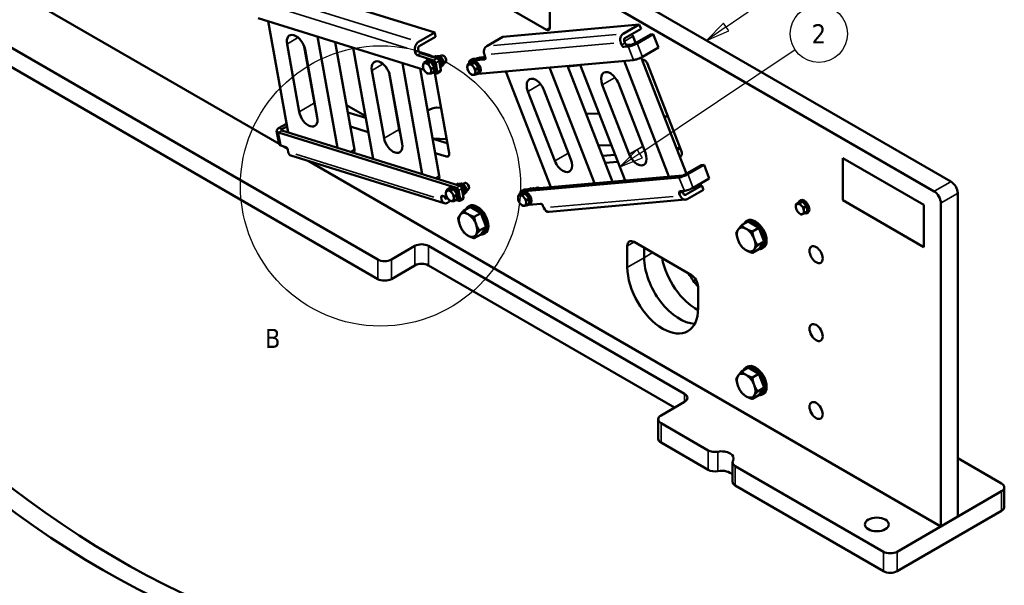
# Model space of a CAD drawing. Header units: millimetres. Extents: x 0 to 8400, y 0 to 5940.
# Tile 3 of 12: x 2205 to 4270, y 1879 to 3064. Entities that reach past the tile are written whole.
import ezdxf

# ---------------------------------------------------------------- set-up
doc = ezdxf.new("R2010")
doc.units = ezdxf.units.MM
doc.header["$LTSCALE"] = 20
for name, color, linetype, lineweight in [('Detail Boundary (ISO)', 7, 'Continuous', 25), ('Symbol (ISO)', 7, 'Continuous', 25), ('Visible (ISO)', 7, 'Continuous', 50), ('Visible Narrow (ISO)', 7, 'Continuous', 35)]:
    doc.layers.add(name, color=color, linetype=linetype, lineweight=lineweight)
doc.styles.add('Label Text (ISO)', font='tahoma.ttf')

# ---------------------------------------------------------------- blocks, each defined once
blk = doc.blocks.new('2dDetail0')
at = {"layer": 'Detail Boundary (ISO)'}
blk.add_circle((148.08, 135.79), 14.69, dxfattribs=at)
at = {"layer": 'Detail Boundary (ISO)', "insert": (135.96, 118.81), "char_height": 2, "attachment_point": 7, "style": 'Label Text (ISO)'}
blk.add_mtext('B', dxfattribs=at)
blk = doc.blocks.new('Balloon1')
at = {"layer": 'Symbol (ISO)'}
for p, q in [((184.34, 152.45), (189.52, 156.01)), ((184.06, 152.86), (182.28, 151.04)), ((184.62, 152.04), (184.06, 152.86)), ((184.34, 152.45), (182.28, 151.04)), ((182.28, 151.04), (184.62, 152.04))]:
    blk.add_line(p, q, dxfattribs=at)
at = {"layer": 'Symbol (ISO)', "flags": 128}
blk.add_lwpolyline([(184.06, 152.86), (182.28, 151.04), (184.62, 152.04), (184.06, 152.86)], dxfattribs=at)
at = {"layer": 'Symbol (ISO)'}
blk.add_circle((191.98, 157.71), 3, dxfattribs=at)
blk.add_solid([(184.06, 152.86), (182.28, 151.04), (184.62, 152.04), (184.06, 152.86)], dxfattribs=at)
at = {"layer": 'Symbol (ISO)', "insert": (191.98, 157.71), "char_height": 2, "attachment_point": 5, "style": 'Label Text (ISO)'}
blk.add_mtext('1', dxfattribs=at)
blk = doc.blocks.new('Balloon2')
at = {"layer": 'Symbol (ISO)'}
for p, q in [((175.26, 139.17), (191.56, 150.07)), ((174.98, 139.59), (173.18, 137.78)), ((175.54, 138.75), (174.98, 139.59)), ((175.26, 139.17), (173.18, 137.78)), ((173.18, 137.78), (175.54, 138.75))]:
    blk.add_line(p, q, dxfattribs=at)
at = {"layer": 'Symbol (ISO)', "flags": 128}
blk.add_lwpolyline([(174.98, 139.59), (173.18, 137.78), (175.54, 138.75), (174.98, 139.59)], dxfattribs=at)
at = {"layer": 'Symbol (ISO)'}
blk.add_circle((194.05, 151.73), 3, dxfattribs=at)
blk.add_solid([(174.98, 139.59), (173.18, 137.78), (175.54, 138.75), (174.98, 139.59)], dxfattribs=at)
at = {"layer": 'Symbol (ISO)', "insert": (194.05, 151.73), "char_height": 2, "attachment_point": 5, "style": 'Label Text (ISO)'}
blk.add_mtext('2', dxfattribs=at)

msp = doc.modelspace()

# ---------------------------------------------------------------- linework, layer by layer
at = {"layer": 'Visible (ISO)'}
for p, q in [((3188.148, 3284.813), (4158.098, 2724.812)), ((3152.793, 3264.401), (4122.743, 2704.4)), ((1923.64, 3157.556), (2956.016, 2561.513)), ((2753.539, 3137.317), (3075.295, 3037.326)), ((3309.57, 3043.246), (3154.006, 3133.061)), ((3316.641, 3137.143), (3316.641, 3047.329)), ((1923.64, 3116.731), (2956.016, 2520.688)), ((2260.251, 3085.688), (2748.648, 2803.712)), ((2704.668, 3067.48), (3052.834, 2959.282)), ((2726.067, 3060.83), (2767.823, 2827.881)), ((3041.354, 3017.73), (3075.295, 3037.326)), ((3075.295, 3037.326), (3076.885, 3028.452)), ((3218.474, 3028.499), (3504.452, 3054.041)), ((3470.511, 3034.445), (3504.452, 3054.041)), ((3507.987, 3044.929), (3474.046, 3025.333)), ((3504.452, 3054.041), (3507.987, 3044.929)), ((2871.17, 2795.764), (2829.415, 3028.713)), ((2866.599, 3017.157), (2906.928, 2792.168)), ((3076.885, 3028.452), (3042.944, 3008.856)), ((3218.474, 3028.499), (3184.533, 3008.903)), ((3467.329, 3011.417), (3465.561, 3015.973)), ((3472.632, 3020.055), (3474.4, 3015.499)), ((3491.378, 3029.303), (3496.688, 3015.618)), ((3527.634, 3033.484), (3493.693, 3013.889)), ((3499.817, 3014.436), (3533.758, 3034.031)), ((3527.634, 3033.484), (3533.758, 3034.031)), ((3533.758, 3034.031), (3544.718, 3005.783)), ((2790.966, 2871.173), (2765.516, 3013.158)), ((2801.514, 3008.22), (2822.786, 2889.544)), ((2803.41, 3001.382), (2828.861, 2859.397)), ((2904.065, 3005.514), (2945.821, 2772.565)), ((3034.476, 2995.154), (3033.681, 2999.591)), ((3040.752, 3003.673), (3041.547, 2999.236)), ((3481.344, 3007.954), (3472.158, 3007.134)), ((3479.229, 3011.216), (3488.415, 3012.037)), ((3544.718, 3005.783), (3510.777, 2986.187)), ((3073.166, 2978.941), (3038.717, 2989.646)), ((3045.788, 2993.729), (3080.237, 2983.023)), ((3057.937, 2977.258), (3052.189, 2973.939)), ((3057.937, 2977.258), (3066.989, 2976.361)), ((3059.306, 2979.506), (3060.897, 2980.424)), ((3066.989, 2976.361), (3061.241, 2973.043)), ((3066.989, 2976.361), (3074.762, 2964.986)), ((3073.962, 2985.997), (3077.081, 2987.797)), ((3077.589, 2984.376), (3077.059, 2984.682)), ((3079.554, 2986.866), (3080.747, 2987.554)), ((3083.757, 2980.067), (3086.876, 2981.867)), ((3087.818, 2958.88), (3084.477, 2977.515)), ((3086.326, 2987.023), (3089.692, 2988.966)), ((3094.56, 2988.07), (3093.692, 2988.57)), ((3094.326, 2973.167), (3097.692, 2975.11)), ((3099.349, 2979.774), (3099.349, 2978.772)), ((3148.706, 2978.084), (3155.777, 2982.166)), ((3180.057, 2981.044), (3149.438, 2978.31)), ((3150.249, 2973.866), (3158.806, 2974.437)), ((3152.257, 2976.832), (3153.848, 2977.75)), ((3158.806, 2974.437), (3153.058, 2971.119)), ((3156.509, 2982.392), (3181.712, 2984.643)), ((3158.806, 2974.437), (3167.218, 2963.779)), ((3492.304, 2979.706), (3166.843, 2950.637)), ((3166.913, 2983.323), (3170.032, 2985.123)), ((3172.505, 2984.192), (3173.698, 2984.88)), ((3179.435, 2984.44), (3181.45, 2985.603)), ((3179.583, 2990.43), (3181.351, 2985.874)), ((3566.53, 2735.228), (3472.364, 2977.925)), ((3508.567, 2985), (3603.107, 2741.337)), ((3510.469, 2980.097), (3511.868, 2980.222)), ((2968.965, 2815.857), (2943.514, 2957.842)), ((3049.168, 2740.448), (3007.413, 2973.397)), ((3044.597, 2961.842), (3084.926, 2736.852)), ((3073.483, 2954.507), (3067.736, 2951.189)), ((3074.762, 2964.986), (3069.015, 2961.667)), ((3074.762, 2964.986), (3073.483, 2954.507)), ((3074.306, 2953.525), (3075.897, 2954.444)), ((3080.746, 2954.797), (3077.406, 2973.433)), ((3079.802, 2951.538), (3086.873, 2955.62)), ((3087.666, 2966.924), (3087.666, 2966.311)), ((3088.449, 2967.425), (3091.567, 2969.226)), ((3090.368, 2967.128), (3091.997, 2968.069)), ((3150.249, 2973.866), (3144.502, 2970.548)), ((3148.144, 2973.48), (3148.407, 2972.803)), ((3167.218, 2963.779), (3161.47, 2960.461)), ((3167.218, 2963.779), (3167.073, 2952.551)), ((3224.444, 2955.782), (3318.609, 2713.085)), ((3410.465, 2721.289), (3316.3, 2963.986)), ((3353.943, 2967.348), (3448.109, 2724.651)), ((3354.405, 2966.158), (3380.97, 2968.531)), ((3380.508, 2969.721), (3474.674, 2727.024)), ((3521.527, 2971.656), (3592.945, 2787.588)), ((2979.512, 2952.905), (3000.784, 2834.228)), ((2981.408, 2946.066), (3006.859, 2804.081)), ((3073.031, 2953.005), (3078.097, 2951.431)), ((3075.243, 2952.318), (3105.391, 2784.122)), ((3167.073, 2952.551), (3161.325, 2949.232)), ((3167.257, 2950.851), (3168.848, 2951.77)), ((3327.346, 2768.135), (3270.777, 2913.932)), ((3304.458, 2916.94), (3361.026, 2771.144)), ((3483.41, 2782.074), (3426.842, 2927.871)), ((3460.522, 2930.88), (3517.091, 2785.083)), ((2890.241, 2885.263), (2929.704, 2862.478)), ((3065.195, 2876.112), (3060.454, 2873.375)), ((3078.675, 2879.945), (3088.283, 2879.572)), ((2892.974, 2870.015), (2930.44, 2858.371)), ((3392.594, 2867.733), (3420.501, 2866.647)), ((3556.541, 2861.354), (3564.443, 2861.047)), ((2743.734, 2831.126), (2748.665, 2803.617)), ((2764.536, 2846.217), (2747.869, 2836.594)), ((3128.115, 2715.914), (2754.686, 2831.963)), ((2765.53, 2840.672), (2754.759, 2834.453)), ((2935.805, 2828.445), (2898.338, 2840.088)), ((3000.629, 2838.835), (3000.021, 2838.484)), ((3000.351, 2836.645), (3001.061, 2836.425)), ((2747.615, 2827.881), (3121.044, 2711.831)), ((3100.081, 2813.749), (3070.939, 2814.883)), ((3070.972, 2814.699), (3101.618, 2805.175)), ((2752.546, 2800.371), (2762.881, 2797.159)), ((2756.635, 2799.1), (2766.59, 2793.353)), ((2767.121, 2791.652), (2767.916, 2787.215)), ((3446.25, 2800.281), (3418.343, 2801.367)), ((3590.193, 2794.681), (3582.291, 2794.989)), ((3583.135, 2792.813), (3590.657, 2793.485)), ((3095.417, 2679.57), (2773.661, 2779.561)), ((2810.083, 2768.242), (4136.885, 2002.213)), ((3100.092, 2777.39), (3076.336, 2784.772)), ((3427.071, 2778.874), (3453.636, 2781.246)), ((3590.357, 2777.929), (3588.958, 2777.804)), ((3931.25, 2685.643), (3931.25, 2774.133)), ((3931.25, 2774.133), (4101.529, 2675.823)), ((3459.459, 2766.237), (3432.894, 2763.865)), ((3634.054, 2759.204), (3600.112, 2739.608)), ((3606.236, 2740.155), (3640.177, 2759.751)), ((3634.054, 2759.204), (3640.177, 2759.751)), ((3640.177, 2759.751), (3651.137, 2731.503)), ((3587.763, 2733.674), (3255.858, 2704.029)), ((3262.929, 2708.112), (3594.834, 2737.756)), ((3651.137, 2731.503), (3617.196, 2711.907)), ((3105.815, 2710.149), (3100.068, 2706.83)), ((3105.815, 2710.149), (3114.867, 2709.252)), ((3107.184, 2712.397), (3108.775, 2713.315)), ((3114.867, 2709.252), (3109.12, 2705.934)), ((3114.867, 2709.252), (3122.64, 2697.877)), ((3121.84, 2718.887), (3124.959, 2720.688)), ((3125.468, 2717.267), (3124.937, 2717.573)), ((3128.625, 2687.688), (3125.284, 2706.324)), ((3127.433, 2719.757), (3128.625, 2720.445)), ((3131.636, 2712.957), (3134.754, 2714.758)), ((3135.696, 2691.771), (3132.356, 2710.406)), ((3134.205, 2719.914), (3137.571, 2721.857)), ((3142.438, 2720.96), (3141.57, 2721.461)), ((3142.205, 2706.058), (3145.571, 2708.001)), ((3147.228, 2712.664), (3147.228, 2711.663)), ((3255.125, 2703.803), (3262.196, 2707.886)), ((3273.333, 2709.042), (3276.451, 2710.843)), ((3278.925, 2709.911), (3280.117, 2710.6)), ((3285.854, 2710.159), (3289.063, 2712.012)), ((3293.93, 2711.115), (3293.062, 2711.616)), ((3601.325, 2697.29), (3635.266, 2716.886)), ((3638.802, 2707.774), (3604.861, 2688.178)), ((3624.091, 2715.888), (3635.266, 2716.886)), ((3635.266, 2716.886), (3638.802, 2707.774)), ((3089.672, 2687.224), (3088.876, 2691.661)), ((3091.526, 2695.027), (3100.713, 2692.173)), ((3096.344, 2693.53), (3096.743, 2691.306)), ((3100.208, 2689.39), (3101.844, 2690.335)), ((3121.362, 2687.398), (3115.614, 2684.08)), ((3122.64, 2697.877), (3116.893, 2694.558)), ((3120.91, 2685.896), (3125.975, 2684.322)), ((3122.64, 2697.877), (3121.362, 2687.398)), ((3122.184, 2686.416), (3123.775, 2687.334)), ((3127.68, 2684.429), (3134.751, 2688.511)), ((3135.544, 2699.814), (3135.544, 2699.202)), ((3136.327, 2700.316), (3139.446, 2702.117)), ((3138.246, 2700.019), (3139.875, 2700.96)), ((3256.669, 2699.586), (3250.921, 2696.268)), ((3254.563, 2699.2), (3254.826, 2698.522)), ((3256.669, 2699.586), (3265.226, 2700.157)), ((3258.677, 2702.551), (3260.268, 2703.47)), ((3265.226, 2700.157), (3259.478, 2696.838)), ((3265.226, 2700.157), (3273.637, 2689.499)), ((3273.637, 2689.499), (3267.89, 2686.181)), ((3273.637, 2689.499), (3273.492, 2678.27)), ((3601.157, 2686.99), (3315.179, 2661.448)), ((3590.012, 2695.219), (3588.244, 2699.776)), ((3589.538, 2704.605), (3598.724, 2705.426)), ((3595.315, 2703.858), (3597.083, 2699.302)), ((3841.415, 2684.747), (3843.006, 2685.666)), ((4101.529, 2587.332), (3931.25, 2685.643)), ((4172.24, 2700.318), (4172.24, 2022.625)), ((3108.489, 2684.379), (3101.798, 2680.516)), ((3149.285, 2671.772), (3135.677, 2663.915)), ((3145.461, 2672.252), (3148.113, 2673.783)), ((3149.285, 2671.772), (3171.738, 2658.808)), ((3273.492, 2678.27), (3267.745, 2674.952)), ((3273.263, 2676.357), (3297.436, 2678.516)), ((3273.677, 2676.57), (3275.268, 2677.489)), ((3302.266, 2674.233), (3304.034, 2669.677)), ((3838.618, 2680.325), (3832.871, 2677.007)), ((3838.618, 2680.325), (3846.135, 2683.242)), ((3846.135, 2683.242), (3840.388, 2679.924)), ((3846.135, 2683.242), (3855.336, 2674.041)), ((3855.336, 2674.041), (3849.589, 2670.723)), ((3855.336, 2674.041), (3857.021, 2661.924)), ((4101.529, 2675.823), (4101.529, 2587.332)), ((4136.885, 2679.905), (4136.885, 2002.213)), ((3171.738, 2658.808), (3158.131, 2650.952)), ((3171.738, 2658.808), (3182.965, 2629.873)), ((3857.021, 2661.924), (3851.273, 2658.605)), ((3856.415, 2658.767), (3858.006, 2659.685)), ((3182.965, 2629.873), (3169.358, 2622.016)), ((3182.965, 2629.873), (3171.738, 2613.901)), ((3732.648, 2641.153), (3719.04, 2633.297)), ((3728.824, 2641.633), (3731.476, 2643.164)), ((3732.648, 2641.153), (3755.102, 2628.189)), ((3755.102, 2628.189), (3741.494, 2620.333)), ((3755.102, 2628.189), (3766.328, 2599.254)), ((3171.738, 2613.901), (3158.131, 2606.044)), ((3178.461, 2615.094), (3181.113, 2616.625)), ((3033.798, 2590.091), (2984.301, 2561.513)), ((3599.484, 2279.822), (3062.082, 2590.091)), ((3479.275, 2545.183), (3479.275, 2590.091)), ((3493.418, 2598.255), (3613.626, 2528.853)), ((3514.631, 2586.008), (3514.631, 2565.596)), ((3514.631, 2565.596), (3514.631, 2586.008)), ((3755.102, 2583.282), (3741.494, 2575.426)), ((3766.328, 2599.254), (3752.721, 2591.398)), ((3766.328, 2599.254), (3755.102, 2583.282)), ((3761.824, 2584.476), (3764.476, 2586.007)), ((3033.798, 2549.266), (2984.301, 2520.688)), ((3578.27, 2251.244), (3062.082, 2549.266)), ((3627.768, 2504.358), (3627.768, 2459.451)), ((3732.648, 2334.967), (3719.04, 2327.111)), ((3728.824, 2335.447), (3731.476, 2336.978)), ((3732.648, 2334.967), (3755.102, 2322.003)), ((3755.102, 2322.003), (3741.494, 2314.147)), ((3755.102, 2322.003), (3766.328, 2293.068)), ((3766.328, 2293.068), (3752.721, 2285.211)), ((3766.328, 2293.068), (3755.102, 2277.096)), ((3755.102, 2277.096), (3741.494, 2269.24)), ((3761.824, 2278.289), (3764.476, 2279.82)), ((3549.986, 2234.915), (3599.484, 2263.492)), ((3544.128, 2226.75), (3544.128, 2185.925)), ((3648.761, 2161.557), (3549.986, 2218.585)), ((3648.761, 2120.732), (3549.986, 2177.76)), ((3699.912, 2136.808), (3699.912, 2095.983)), ((4016.677, 1949.141), (3705.77, 2128.643)), ((4172.24, 2145.1), (4264.164, 2092.028)), ((4016.677, 1908.316), (3705.77, 2087.818)), ((4264.164, 2075.698), (4044.961, 1949.141)), ((4270.022, 2083.863), (4270.022, 2043.038)), ((4264.164, 2034.873), (4044.961, 1908.316)), ((4172.24, 2022.625), (4136.885, 2002.213))]:
    msp.add_line(p, q, dxfattribs=at)
for centre, major_axis, ratio, start_param, end_param in [((3309.57, 3051.411), (5, -8.66), 0.57735027, 5.49778714, 7.06858347), ((2784.463, 3007.27), (-13.75, 23.816), 0.57735027, 4.15388362, 7.29547627), ((3043.581, 3005.306), (4.155, 13.369), 0.69242837, 0.64312917, 2.2139255), ((3475.46, 3021.688), (-1.245, 13.944), 0.78867513, 0.35087941, 1.92167574), ((3475.46, 3021.688), (-0.356, 3.984), 0.78867513, 0.35087941, 1.92167574), ((3477.462, 3015.773), (2.5, -4.33), 0.57735027, 4.45058959, 6.02138592), ((3488.789, 3030.798), (-12.211, 4.3), 0.21838596, 4.78913091, 4.79441041), ((3485.254, 3028.756), (-5, 8.66), 0.57735027, 4.45058959, 4.97418837), ((3037.921, 2994.083), (2.5, -4.33), 0.57735027, 4.15388362, 5.72467995), ((3043.581, 3005.306), (-1.187, -3.82), 0.69242837, 3.78472183, 5.35551815), ((3044.992, 2998.166), (-2.5, 4.33), 0.57735027, 1.01229097, 2.58308729), ((3189.482, 2996.146), (-1.245, 13.944), 0.78867513, 0.35087941, 1.92167574), ((3470.39, 3011.69), (2.5, -4.33), 0.57735027, 4.45058959, 6.02138592), ((3491.243, 3013.67), (13.052, 5.064), 0.21132487, 3.77350697, 5.34430329), ((3491.243, 3013.67), (-3.729, -1.447), 0.21132487, 0.63191431, 2.20271064), ((2962.461, 2951.954), (-13.75, 23.816), 0.57735027, 4.15388362, 7.29547627), ((3066.806, 2966.515), (7.5, -12.99), 0.57735027, 5.87002918, 9.83793409), ((3066.276, 2966.209), (-7.125, 12.341), 0.57735027, 2.87268339, 6.55209457), ((3068.397, 2967.434), (7.5, -12.99), 0.57735027, 0, 3.14159265), ((3077.059, 2972.435), (-7.5, 12.99), 0.57735027, 5.32431927, 6.12504062), ((3073.961, 2974.503), (2.5, -4.33), 0.57735027, 1.01229097, 2.58308729), ((3077.589, 2972.741), (-7.125, 12.341), 0.57735027, 5.34815196, 5.49778714), ((3081.032, 2978.586), (-2.5, 4.33), 0.57735027, 4.15388362, 5.72467995), ((3086.372, 2977.812), (5.625, -9.743), 0.57735027, 0, 3.14159267), ((3077.589, 2972.741), (-7.125, 12.341), 0.57735027, 3.92699082, 4.73612787), ((3077.059, 2972.435), (7.5, -12.99), 0.57735027, 0.46403568, 1.56054625), ((3093.692, 2982.038), (-4, 6.928), 0.57735027, 3.14159264, 6.28318531), ((3094.56, 2982.539), (-3.387, 5.866), 0.57735027, 3.92690932, 5.49786864), ((3151.206, 2973.754), (-2.5, 4.33), 0.57735027, 6.02138592, 7.59218225), ((3159.757, 2963.841), (7.5, -12.99), 0.57735027, 5.82245077, 9.8855125), ((3159.227, 2963.535), (-7.125, 12.341), 0.57735027, 2.80193758, 6.62284038), ((3161.348, 2964.76), (7.5, -12.99), 0.57735027, 0, 3.14159265), ((3158.277, 2977.836), (-2.5, 4.33), 0.57735027, 6.02138592, 6.28318531), ((3170.01, 2969.761), (-7.5, 12.99), 0.57735027, 5.81330673, 6.22946511), ((3179.323, 2975.138), (-5.625, 9.743), 0.57735027, 5.5182586, 6.28318531), ((3178.289, 2985.601), (2.5, -4.33), 0.57735027, 6.02138592, 7.59218225), ((3502.203, 2985.422), (-13.052, -5.064), 0.21132487, 0.63191431, 2.20271064), ((3515.404, 2971.11), (-5, 8.66), 0.57735027, 4.45058959, 6.02138592), ((3059.205, 2962.127), (6, -10.392), 0.57735027, 3.79608563, 4.84328318), ((3059.205, 2962.127), (-6, 10.392), 0.57735027, 5.89048073, 6.93767828), ((3059.205, 2962.127), (6, -10.392), 0.57735027, 4.84328318, 5.89048073), ((3059.205, 2962.127), (-6, 10.392), 0.57735027, 4.84328318, 5.89048073), ((3059.205, 2962.127), (6, -10.392), 0.57735027, 5.89048073, 6.93767828), ((3059.205, 2962.127), (-6, 10.392), 0.57735027, 3.79608563, 4.84328318), ((3066.276, 2966.209), (5.623, -9.738), 0.57735027, 1.44556249, 1.95781856), ((3077.302, 2955.868), (2.5, -4.33), 0.57735027, 5.72467995, 7.29547627), ((3084.373, 2959.95), (2.5, -4.33), 0.57735027, 0, 1.01229097), ((3152.156, 2959.453), (6, -10.392), 0.57735027, 3.91218433, 4.95938188), ((3152.156, 2959.453), (-6, 10.392), 0.57735027, 6.00657943, 7.05377698), ((3152.156, 2959.453), (6, -10.392), 0.57735027, 4.95938188, 6.00657943), ((3152.156, 2959.453), (-6, 10.392), 0.57735027, 4.95938188, 6.00657943), ((3152.156, 2959.453), (6, -10.392), 0.57735027, 6.00657943, 7.05377698), ((3152.156, 2959.453), (-6, 10.392), 0.57735027, 3.91218433, 4.95938188), ((3159.227, 2963.535), (5.623, -9.738), 0.57735027, 1.57046555, 2.06511289), ((3159.227, 2963.535), (5.623, -9.738), 0.57735027, 0.69376907, 0.84741427), ((3443.682, 2929.375), (-13.75, 23.816), 0.57735027, 4.45058959, 7.59218225), ((3287.618, 2915.436), (-13.75, 23.816), 0.57735027, 4.45058959, 7.59218225), ((2809.914, 2865.285), (13.75, -23.816), 0.57735027, 4.15388362, 7.29547627), ((2841.733, 2883.656), (13.75, -23.816), 0.57735027, 4.15388362, 4.42851412), ((3071.604, 2875.863), (9.503, 3.112), 0.27925828, 0.64509109, 2.21588742), ((2757.515, 2833.596), (-13.78, -2.47), 0.43267727, 5.40740558, 6.97820191), ((2757.515, 2833.596), (-3.937, -0.706), 0.43267727, 5.40740558, 6.97820191), ((3019.731, 2828.34), (13.75, -23.816), 0.57735027, 4.15388362, 4.42851412), ((2987.912, 2809.969), (13.75, -23.816), 0.57735027, 4.15388362, 7.29547627), ((2762.446, 2806.087), (-13.78, -2.47), 0.43267727, 0, 0.6950166), ((2763.676, 2792.722), (-2.5, 4.33), 0.57735027, 4.15388362, 5.72467995), ((2900.038, 2794.309), (-5, 8.66), 0.57735027, 3.63028484, 4.15388362), ((2777.816, 2792.93), (-4.155, -13.369), 0.69242837, 5.35551815, 6.28318531), ((2903.573, 2796.35), (-5.938, -12.78), 0.50859481, 0.82522521, 1.11545317), ((3098.502, 2786.264), (5, -8.66), 0.57735027, 5.72467995, 7.29547627), ((3344.186, 2769.639), (13.75, -23.816), 0.57735027, 4.45058959, 7.59218225), ((3500.25, 2783.579), (13.75, -23.816), 0.57735027, 4.45058959, 7.59218225), ((3586.821, 2787.041), (5, -8.66), 0.57735027, 6.02138592, 7.59218225), ((3081.571, 2741.035), (-5.938, -12.78), 0.50859481, 0.82522521, 1.11545317), ((3078.036, 2738.993), (-5, 8.66), 0.57735027, 3.63028484, 4.15388362), ((3597.663, 2739.389), (13.052, 5.064), 0.21132487, 3.77350697, 5.34430329), ((3597.663, 2739.389), (-3.729, -1.447), 0.21132487, 0.63191431, 2.20271064), ((3107.083, 2695.018), (-6, 10.392), 0.57735027, 5.89048073, 6.93767828), ((3107.083, 2695.018), (-6, 10.392), 0.57735027, 4.84328318, 5.89048073), ((3114.684, 2699.406), (7.5, -12.99), 0.57735027, 5.87002918, 9.83793409), ((3114.154, 2699.1), (-7.125, 12.341), 0.57735027, 2.87268339, 6.55209457), ((3116.275, 2700.325), (7.5, -12.99), 0.57735027, 0, 3.14159265), ((3114.154, 2699.1), (5.623, -9.738), 0.57735027, 1.44556249, 1.95781856), ((3124.937, 2705.326), (-7.5, 12.99), 0.57735027, 5.32431927, 6.12504062), ((3121.84, 2707.394), (2.5, -4.33), 0.57735027, 1.01229097, 2.58308729), ((3125.468, 2705.632), (-7.125, 12.341), 0.57735027, 5.34815196, 5.49778714), ((3128.911, 2711.477), (-2.5, 4.33), 0.57735027, 4.15388362, 5.72467995), ((3134.25, 2710.702), (5.625, -9.743), 0.57735027, 0, 3.14159265), ((3125.468, 2705.632), (-7.125, 12.341), 0.57735027, 3.92699082, 4.73612787), ((3124.937, 2705.326), (7.5, -12.99), 0.57735027, 0.46403568, 1.56054625), ((3141.571, 2714.929), (-4, 6.928), 0.57735027, 3.14159265, 6.28318531), ((3142.438, 2715.43), (-3.387, 5.866), 0.57735027, 3.92690932, 5.49786864), ((3267.768, 2690.479), (7.5, -12.99), 0.57735027, 0, 3.14159265), ((3264.696, 2703.556), (-2.5, 4.33), 0.57735027, 6.02138592, 6.28318531), ((3285.742, 2700.857), (-5.625, 9.743), 0.57735027, 5.5182586, 6.28318531), ((3293.063, 2705.084), (-4, 6.928), 0.57735027, 5.31129623, 6.28318531), ((3293.93, 2705.585), (-3.387, 5.866), 0.57735027, 5.42854444, 5.49786864), ((3608.623, 2711.141), (-13.052, -5.064), 0.21132487, 0.63191431, 2.20271064), ((4158.098, 2708.483), (-10, 17.321), 0.57735027, 3.92699082, 5.49778714), ((3092.321, 2690.59), (-2.5, 4.33), 0.57735027, 5.72467995, 7.29547627), ((3099.571, 2692.939), (-4.155, -13.369), 0.69242837, 5.35551815, 6.92631448), ((3099.571, 2692.939), (-1.187, -3.82), 0.69242837, 5.35551815, 6.92631448), ((3107.083, 2695.018), (6, -10.392), 0.57735027, 3.79608563, 4.84328318), ((3107.083, 2695.018), (6, -10.392), 0.57735027, 4.84328318, 5.89048073), ((3107.083, 2695.018), (6, -10.392), 0.57735027, 5.89048073, 6.93767828), ((3107.083, 2695.018), (-6, 10.392), 0.57735027, 3.79608563, 4.84328318), ((3125.18, 2688.759), (2.5, -4.33), 0.57735027, 5.72467995, 7.29547627), ((3132.251, 2692.841), (2.5, -4.33), 0.57735027, 0, 1.01229097), ((3258.575, 2685.172), (6, -10.392), 0.57735027, 3.91218433, 4.95938188), ((3258.575, 2685.172), (-6, 10.392), 0.57735027, 6.00657943, 7.05377698), ((3257.625, 2699.473), (-2.5, 4.33), 0.57735027, 6.02138592, 7.59218225), ((3258.575, 2685.172), (-6, 10.392), 0.57735027, 4.95938188, 6.00657943), ((3266.177, 2689.561), (7.5, -12.99), 0.57735027, 5.82245077, 9.8855125), ((3265.646, 2689.255), (-7.125, 12.341), 0.57735027, 2.80193758, 6.62284038), ((3258.575, 2685.172), (-6, 10.392), 0.57735027, 3.91218433, 4.95938188), ((3265.646, 2689.255), (5.623, -9.738), 0.57735027, 1.57046555, 2.06511289), ((3265.646, 2689.255), (5.623, -9.738), 0.57735027, 0.69376907, 0.84741427), ((3591.306, 2700.049), (-2.5, 4.33), 0.57735027, 6.02138592, 7.59218225), ((3599.911, 2700.935), (1.245, -13.944), 0.78867513, 5.06326839, 6.63406472), ((3598.377, 2704.132), (-2.5, 4.33), 0.57735027, 1.03773319, 1.30899694), ((3599.911, 2700.935), (0.356, -3.984), 0.78867513, 5.06326839, 6.63406472), ((3848.915, 2671.757), (7.5, -12.99), 0.57735027, 5.70294918, 10.00214785), ((3848.385, 2671.451), (-7.125, 12.341), 0.57735027, 2.65088836, 6.77673077), ((3850.506, 2672.676), (7.5, -12.99), 0.57735027, 0, 3.14159265), ((4122.743, 2688.07), (10, -17.321), 0.57735027, 0.78539816, 2.35619449), ((3161.961, 2643.673), (16.5, -28.579), 0.57735027, 5.90534233, 9.80262093), ((3161.077, 2643.163), (-15.875, 27.496), 0.57735027, 2.86185592, 6.54448292), ((3164.613, 2645.204), (16.5, -28.579), 0.57735027, 0, 3.14159264), ((3258.575, 2685.172), (6, -10.392), 0.57735027, 4.95938188, 6.00657943), ((3258.575, 2685.172), (6, -10.392), 0.57735027, 6.00657943, 7.05377698), ((3299.204, 2673.96), (-2.5, 4.33), 0.57735027, 4.45058959, 6.02138592), ((3313.933, 2675.392), (1.245, -13.944), 0.78867513, 5.06326839, 6.28318531), ((3841.314, 2667.368), (-6, 10.392), 0.57735027, 6.19414844, 7.241346), ((3841.314, 2667.368), (6, -10.392), 0.57735027, 4.09975334, 5.14695089), ((3841.314, 2667.368), (-6, 10.392), 0.57735027, 5.14695089, 6.19414844), ((3841.314, 2667.368), (-6, 10.392), 0.57735027, 4.09975334, 5.14695089), ((3841.314, 2667.368), (6, -10.392), 0.57735027, 6.19414844, 7.241346), ((3848.385, 2671.451), (5.623, -9.738), 0.57735027, 1.78523187, 2.22548461), ((3848.385, 2671.451), (5.623, -9.738), 0.57735027, 0.78368241, 1.13263897), ((3145.167, 2633.977), (-13.75, 23.816), 0.57735027, 0.26179939, 1.30899694), ((3145.167, 2633.977), (-13.75, 23.816), 0.57735027, 5.49778714, 6.54498469), ((3145.167, 2633.977), (-13.75, 23.816), 0.57735027, 4.45058959, 5.49778714), ((3745.324, 2613.054), (16.5, -28.579), 0.57735027, 5.90534233, 9.80262093), ((3747.976, 2614.585), (16.5, -28.579), 0.57735027, 0, 3.14159265), ((3841.314, 2667.368), (6, -10.392), 0.57735027, 5.14695089, 6.19414844), ((3145.167, 2633.977), (13.75, -23.816), 0.57735027, 4.45058959, 5.49778714), ((3145.167, 2633.977), (13.75, -23.816), 0.57735027, 0.26179939, 1.30899694), ((3728.53, 2603.359), (-13.75, 23.816), 0.57735027, 0.26179939, 1.30899694), ((3728.53, 2603.359), (-13.75, 23.816), 0.57735027, 5.49778714, 6.54498469), ((3744.44, 2612.544), (-15.875, 27.496), 0.57735027, 2.86185592, 6.54448292), ((3728.53, 2603.359), (-13.75, 23.816), 0.57735027, 4.45058959, 5.49778714), ((3145.167, 2633.977), (13.75, -23.816), 0.57735027, 5.49778714, 6.54498469), ((3728.53, 2603.359), (13.75, -23.816), 0.57735027, 0.26179939, 1.30899694), ((3047.94, 2581.926), (-20, 0), 0.57735027, 3.92699082, 5.49778714), ((3493.418, 2581.926), (-10, 17.321), 0.57735027, 5.49778714, 7.06858347), ((3728.53, 2603.359), (13.75, -23.816), 0.57735027, 4.45058959, 5.49778714), ((3728.53, 2603.359), (13.75, -23.816), 0.57735027, 5.49778714, 6.54498469), ((2970.159, 2569.678), (-20, 0), 0.57735027, 0.78539816, 2.35619449), ((3588.877, 2522.73), (52.5, -90.933), 0.57735027, 3.92699082, 5.93975664), ((3588.877, 2522.73), (52.5, -90.933), 0.57735027, 3.92699082, 5.93975664), ((3624.232, 2543.142), (-52.5, 90.933), 0.57735027, 1.02580238, 2.40274698), ((3624.232, 2543.142), (52.5, -90.933), 0.57735027, 4.16739503, 5.54433963), ((3047.94, 2541.101), (-20, 0), 0.57735027, 3.92699082, 5.49778714), ((3553.522, 2502.317), (52.5, -90.933), 0.57735027, 3.92699082, 7.06858347), ((2970.159, 2528.853), (-20, 0), 0.57735027, 0.78539816, 2.35619449), ((3659.588, 2563.554), (52.5, -90.933), 0.57735027, 4.72259377, 5.05487152), ((3659.588, 2563.554), (-52.5, 90.933), 0.57735027, 1.58100112, 1.91327886), ((3613.626, 2512.523), (10, -17.321), 0.57735027, 0.78539816, 2.35619449), ((2414.949, 3584.376), (1012.5, -1753.701), 0.57735027, 5.08735841, 5.88785039), ((2379.594, 3563.964), (1012.5, -1753.701), 0.57735027, 5.08735841, 5.90821588), ((3745.324, 2306.868), (16.5, -28.579), 0.57735027, 5.90534233, 9.80262093), ((3744.44, 2306.358), (-15.875, 27.496), 0.57735027, 2.86185592, 6.54448292), ((3747.976, 2308.399), (16.5, -28.579), 0.57735027, 0, 3.14159265), ((3728.53, 2297.172), (-13.75, 23.816), 0.57735027, 0.26179939, 1.30899694), ((3728.53, 2297.172), (-13.75, 23.816), 0.57735027, 5.49778714, 6.54498469), ((3728.53, 2297.172), (-13.75, 23.816), 0.57735027, 4.45058959, 5.49778714), ((3728.53, 2297.172), (13.75, -23.816), 0.57735027, 4.45058959, 5.49778714), ((3728.53, 2297.172), (13.75, -23.816), 0.57735027, 0.26179939, 1.30899694), ((3585.341, 2271.657), (20, 0), 0.57735027, 5.49778714, 7.06858347), ((3728.53, 2297.172), (13.75, -23.816), 0.57735027, 5.49778714, 6.54498469), ((3564.128, 2226.75), (-20, 0), 0.57735027, 5.49778714, 7.06858347), ((3564.128, 2185.925), (-20, 0), 0.57735027, 0, 0.78539816), ((3662.903, 2169.722), (-20, 0), 0.57735027, 0.78539816, 1.8956405), ((3677.265, 2145.1), (25, 0), 0.57735027, 5.95834114, 8.17882581), ((3719.912, 2136.808), (-20, 0), 0.57735027, 5.95834114, 7.06858347), ((3662.903, 2128.897), (20, 0), 0.57735027, 3.92699082, 5.03723315), ((3677.265, 2104.275), (-25, 0), 0.57735027, 3.57898131, 5.03723315), ((3719.912, 2095.983), (-20, 0), 0.57735027, 0, 0.78539816), ((4250.022, 2083.863), (20, 0), 0.57735027, 5.49778714, 7.06858347), ((4250.022, 2043.038), (20, 0), 0.57735027, 5.49778714, 6.28318531), ((4030.819, 1957.306), (-20, 0), 0.57735027, 0.78539816, 2.35619449), ((4030.819, 1916.481), (-20, 0), 0.57735027, 0.78539816, 2.35619449)]:
    msp.add_ellipse(centre, major_axis=major_axis, ratio=ratio, start_param=start_param, end_param=end_param, dxfattribs=at)
for centre, major_axis in [((3875.255, 2571.719), (-9.75, 16.887)), ((3875.255, 2408.42), (-9.75, 16.887)), ((3875.255, 2245.121), (-9.75, 16.887)), ((4002.534, 2006.295), (-25, 0))]:
    msp.add_ellipse(centre, major_axis=major_axis, ratio=0.57735027, dxfattribs=at)
for points, weights in [([(3073.915, 2985.947), (3073.939, 2985.972), (3073.962, 2985.997)], [1.00158287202, 1.0007955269, 1]), ([(3073.962, 2985.997), (3073.997, 2985.958), (3074.032, 2985.921)], [1, 1.0013519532, 1.00268027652]), ([(3086.876, 2981.867), (3083.392, 2985.649), (3077.081, 2987.797)], [1, 1.15470053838, 1]), ([(3083.447, 2980.173), (3083.601, 2980.12), (3083.757, 2980.067)], [1.00652200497, 1.00333280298, 1]), ([(3083.757, 2980.067), (3083.799, 2979.748), (3083.844, 2979.438)], [1, 1.00602023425, 1.01157190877]), ([(3091.567, 2969.226), (3090.636, 2976.363), (3086.876, 2981.867)], [1, 1.15470053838, 1]), ([(3166.912, 2983.321), (3166.912, 2983.322), (3166.913, 2983.323)], [1.00003945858, 1.00001973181, 1]), ([(3166.913, 2983.323), (3166.913, 2983.322), (3166.914, 2983.321)], [1, 1.00001840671, 1.00003680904]), ([(3173.214, 2983.884), (3171.798, 2984.522), (3170.032, 2985.123)], [1.05829965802, 1.03896316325, 1]), ([(3050.91, 2963.461), (3050.495, 2965.831), (3050.792, 2968.263)], [1, 1.0379548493, 1]), ([(3050.792, 2968.263), (3051.089, 2970.694), (3052.189, 2973.939)], [1, 1.0379548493, 1]), ([(3054.039, 2957.336), (3052.235, 2959.975), (3050.91, 2963.461)], [1, 1.0379548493, 1]), ([(3052.189, 2973.939), (3053.857, 2973.262), (3055.957, 2973.054)], [1, 1.0379548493, 1]), ([(3058.683, 2952.086), (3055.843, 2954.696), (3054.039, 2957.336)], [1, 1.0379548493, 1]), ([(3055.957, 2973.054), (3058.058, 2972.845), (3061.241, 2973.043)], [1, 1.0379548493, 1]), ([(3061.241, 2973.043), (3062.566, 2969.557), (3064.37, 2966.918)], [1, 1.0379548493, 1]), ([(3064.37, 2966.918), (3066.174, 2964.278), (3069.015, 2961.667)], [1, 1.0379548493, 1]), ([(3067.617, 2955.991), (3067.32, 2953.559), (3067.736, 2951.189)], [1, 1.0379548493, 1]), ([(3069.015, 2961.667), (3067.914, 2958.422), (3067.617, 2955.991)], [1, 1.0379548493, 1]), ([(3087.327, 2963.437), (3090.531, 2966.913), (3091.567, 2969.226)], [1.0282186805, 1.13899717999, 1]), ([(3087.54, 2968.828), (3087.963, 2968.137), (3088.449, 2967.425)], [1.03121643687, 1.01761364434, 1]), ([(3088.449, 2967.425), (3088.036, 2966.991), (3087.666, 2966.591)], [1, 1.01413405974, 1.02568543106]), ([(3144.357, 2959.319), (3143.638, 2961.891), (3143.671, 2964.496)], [1, 1.0379548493, 1]), ([(3143.671, 2964.496), (3143.705, 2967.102), (3144.502, 2970.548)], [1, 1.0379548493, 1]), ([(3147.805, 2953.553), (3145.853, 2956.026), (3144.357, 2959.319)], [1, 1.0379548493, 1]), ([(3144.502, 2970.548), (3146.037, 2970.263), (3148.022, 2970.396)], [1, 1.0379548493, 1]), ([(3152.768, 2948.661), (3149.757, 2951.08), (3147.805, 2953.553)], [1, 1.0379548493, 1]), ([(3148.022, 2970.396), (3150.008, 2970.528), (3153.058, 2971.119)], [1, 1.0379548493, 1]), ([(3153.058, 2971.119), (3154.555, 2967.826), (3156.506, 2965.352)], [1, 1.0379548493, 1]), ([(3156.506, 2965.352), (3158.458, 2962.879), (3161.47, 2960.461)], [1, 1.0379548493, 1]), ([(3160.64, 2954.409), (3160.606, 2951.803), (3161.325, 2949.232)], [1, 1.0379548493, 1]), ([(3161.47, 2960.461), (3160.674, 2957.015), (3160.64, 2954.409)], [1, 1.0379548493, 1]), ([(3062.452, 2951.2), (3060.351, 2951.408), (3058.683, 2952.086)], [1, 1.0379548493, 1]), ([(3067.736, 2951.189), (3064.552, 2950.992), (3062.452, 2951.2)], [1, 1.0379548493, 1]), ([(3156.289, 2948.509), (3154.303, 2948.377), (3152.768, 2948.661)], [1, 1.0379548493, 1]), ([(3161.325, 2949.232), (3158.275, 2948.642), (3156.289, 2948.509)], [1, 1.0379548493, 1]), ([(3098.67, 2701.154), (3098.967, 2703.585), (3100.068, 2706.83)], [1, 1.0379548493, 1]), ([(3100.068, 2706.83), (3101.735, 2706.153), (3103.836, 2705.944)], [1, 1.0379548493, 1]), ([(3103.836, 2705.944), (3105.936, 2705.736), (3109.12, 2705.934)], [1, 1.0379548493, 1]), ([(3109.12, 2705.934), (3110.445, 2702.448), (3112.248, 2699.808)], [1, 1.0379548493, 1]), ([(3121.794, 2718.838), (3121.817, 2718.863), (3121.84, 2718.887)], [1.00158287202, 1.0007955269, 1]), ([(3121.84, 2718.887), (3121.876, 2718.849), (3121.911, 2718.812)], [1, 1.0013519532, 1.00268027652]), ([(3134.754, 2714.758), (3131.271, 2718.539), (3124.959, 2720.688)], [1, 1.15470053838, 1]), ([(3131.326, 2713.064), (3131.479, 2713.011), (3131.636, 2712.957)], [1.00652200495, 1.00333280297, 1]), ([(3131.636, 2712.957), (3131.677, 2712.639), (3131.722, 2712.329)], [1, 1.00602023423, 1.01157190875]), ([(3139.446, 2702.117), (3138.514, 2709.254), (3134.754, 2714.758)], [1, 1.15470053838, 1]), ([(3273.331, 2709.041), (3273.332, 2709.041), (3273.333, 2709.042)], [1.00003945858, 1.0000197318, 1]), ([(3273.333, 2709.042), (3273.333, 2709.042), (3273.334, 2709.041)], [1, 1.00001840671, 1.00003680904]), ([(3279.634, 2709.604), (3278.218, 2710.241), (3276.451, 2710.843)], [1.05829965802, 1.03896316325, 1]), ([(3098.789, 2696.352), (3098.373, 2698.722), (3098.67, 2701.154)], [1, 1.0379548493, 1]), ([(3101.917, 2690.227), (3100.114, 2692.866), (3098.789, 2696.352)], [1, 1.0379548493, 1]), ([(3106.562, 2684.977), (3103.721, 2687.587), (3101.917, 2690.227)], [1, 1.0379548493, 1]), ([(3110.33, 2684.091), (3108.23, 2684.299), (3106.562, 2684.977)], [1, 1.0379548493, 1]), ([(3112.248, 2699.808), (3114.052, 2697.169), (3116.893, 2694.558)], [1, 1.0379548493, 1]), ([(3115.496, 2688.882), (3115.199, 2686.45), (3115.614, 2684.08)], [1, 1.0379548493, 1]), ([(3116.893, 2694.558), (3115.792, 2691.313), (3115.496, 2688.882)], [1, 1.0379548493, 1]), ([(3135.205, 2696.328), (3138.409, 2699.804), (3139.446, 2702.117)], [1.0282186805, 1.13899717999, 1]), ([(3135.418, 2701.719), (3135.841, 2701.027), (3136.327, 2700.316)], [1.03121643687, 1.01761364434, 1]), ([(3136.327, 2700.316), (3135.914, 2699.882), (3135.544, 2699.482)], [1, 1.01413405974, 1.02568543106]), ([(3250.776, 2685.039), (3250.057, 2687.61), (3250.091, 2690.216)], [1, 1.0379548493, 1]), ([(3250.091, 2690.216), (3250.124, 2692.821), (3250.921, 2696.268)], [1, 1.0379548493, 1]), ([(3254.224, 2679.272), (3252.272, 2681.746), (3250.776, 2685.039)], [1, 1.0379548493, 1]), ([(3250.921, 2696.268), (3252.456, 2695.983), (3254.442, 2696.115)], [1, 1.0379548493, 1]), ([(3254.442, 2696.115), (3256.427, 2696.248), (3259.478, 2696.838)], [1, 1.0379548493, 1]), ([(3259.478, 2696.838), (3260.974, 2693.545), (3262.926, 2691.072)], [1, 1.0379548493, 1]), ([(3262.926, 2691.072), (3264.878, 2688.599), (3267.89, 2686.181)], [1, 1.0379548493, 1]), ([(3267.89, 2686.181), (3267.093, 2682.734), (3267.059, 2680.129)], [1, 1.0379548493, 1]), ([(3115.614, 2684.08), (3112.431, 2683.883), (3110.33, 2684.091)], [1, 1.0379548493, 1]), ([(3259.188, 2674.381), (3256.176, 2676.799), (3254.224, 2679.272)], [1, 1.0379548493, 1]), ([(3262.708, 2674.229), (3260.723, 2674.096), (3259.188, 2674.381)], [1, 1.0379548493, 1]), ([(3267.745, 2674.952), (3264.694, 2674.361), (3262.708, 2674.229)], [1, 1.0379548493, 1]), ([(3267.059, 2680.129), (3267.026, 2677.523), (3267.745, 2674.952)], [1, 1.0379548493, 1]), ([(3832.955, 2670.51), (3832.564, 2673.322), (3832.871, 2677.007)], [1, 1.0379548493, 1]), ([(3832.871, 2677.007), (3834.127, 2677.351), (3835.871, 2678.028)], [1, 1.0379548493, 1]), ([(3834.555, 2664.889), (3833.346, 2667.698), (3832.955, 2670.51)], [1, 1.0379548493, 1]), ([(3838.398, 2659.851), (3836.263, 2661.986), (3834.555, 2664.889)], [1, 1.0379548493, 1]), ([(3835.871, 2678.028), (3837.616, 2678.704), (3840.388, 2679.924)], [1, 1.0379548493, 1]), ([(3840.388, 2679.924), (3842.095, 2677.021), (3844.23, 2674.886)], [1, 1.0379548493, 1]), ([(3844.23, 2674.886), (3846.365, 2672.751), (3849.589, 2670.723)], [1, 1.0379548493, 1]), ([(3849.589, 2670.723), (3849.282, 2667.039), (3849.673, 2664.227)], [1, 1.0379548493, 1]), ([(3849.673, 2664.227), (3850.064, 2661.415), (3851.273, 2658.605)], [1, 1.0379548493, 1]), ([(3124.451, 2647.944), (3125.722, 2651.22), (3128.327, 2654.927)], [1, 1.0379548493, 1]), ([(3128.327, 2632.473), (3125.722, 2639.188), (3124.451, 2647.944)], [1, 1.0379548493, 1]), ([(3128.327, 2654.927), (3130.932, 2658.633), (3135.677, 2663.915)], [1, 1.0379548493, 1]), ([(3135.677, 2663.915), (3139.957, 2659.439), (3145.167, 2656.431)], [1, 1.0379548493, 1]), ([(3145.167, 2656.431), (3150.378, 2653.423), (3158.131, 2650.952)], [1, 1.0379548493, 1]), ([(3158.131, 2650.952), (3159.402, 2642.196), (3162.008, 2635.481)], [1, 1.0379548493, 1]), ([(3843.756, 2655.688), (3840.533, 2657.716), (3838.398, 2659.851)], [1, 1.0379548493, 1]), ([(3846.757, 2656.709), (3845.012, 2656.032), (3843.756, 2655.688)], [1, 1.0379548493, 1]), ([(3851.273, 2658.605), (3848.501, 2657.386), (3846.757, 2656.709)], [1, 1.0379548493, 1]), ([(3135.677, 2619.008), (3130.932, 2625.759), (3128.327, 2632.473)], [1, 1.0379548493, 1]), ([(3162.008, 2635.481), (3164.613, 2628.767), (3169.358, 2622.016)], [1, 1.0379548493, 1]), ([(3707.814, 2617.325), (3709.085, 2620.602), (3711.69, 2624.308)], [1, 1.0379548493, 1]), ([(3711.69, 2624.308), (3714.295, 2628.014), (3719.04, 2633.297)], [1, 1.0379548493, 1]), ([(3719.04, 2633.297), (3723.32, 2628.82), (3728.53, 2625.812)], [1, 1.0379548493, 1]), ([(3728.53, 2625.812), (3733.741, 2622.804), (3741.494, 2620.333)], [1, 1.0379548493, 1]), ([(3145.167, 2611.524), (3139.957, 2614.532), (3135.677, 2619.008)], [1, 1.0379548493, 1]), ([(3158.131, 2606.044), (3150.378, 2608.515), (3145.167, 2611.524)], [1, 1.0379548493, 1]), ([(3162.008, 2613.028), (3159.402, 2609.321), (3158.131, 2606.044)], [1, 1.0379548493, 1]), ([(3169.358, 2622.016), (3164.613, 2616.734), (3162.008, 2613.028)], [1, 1.0379548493, 1]), ([(3711.69, 2601.854), (3709.085, 2608.569), (3707.814, 2617.325)], [1, 1.0379548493, 1]), ([(3741.494, 2620.333), (3742.766, 2611.577), (3745.371, 2604.863)], [1, 1.0379548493, 1]), ([(3745.371, 2604.863), (3747.976, 2598.148), (3752.721, 2591.398)], [1, 1.0379548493, 1]), ([(3719.04, 2588.389), (3714.295, 2595.14), (3711.69, 2601.854)], [1, 1.0379548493, 1]), ([(3728.53, 2580.905), (3723.32, 2583.913), (3719.04, 2588.389)], [1, 1.0379548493, 1]), ([(3745.371, 2582.409), (3742.766, 2578.703), (3741.494, 2575.426)], [1, 1.0379548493, 1]), ([(3752.721, 2591.398), (3747.976, 2586.115), (3745.371, 2582.409)], [1, 1.0379548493, 1]), ([(3741.494, 2575.426), (3733.741, 2577.897), (3728.53, 2580.905)], [1, 1.0379548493, 1]), ([(3707.814, 2311.139), (3709.085, 2314.416), (3711.69, 2318.122)], [1, 1.0379548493, 1]), ([(3711.69, 2318.122), (3714.295, 2321.828), (3719.04, 2327.111)], [1, 1.0379548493, 1]), ([(3719.04, 2327.111), (3723.32, 2322.634), (3728.53, 2319.626)], [1, 1.0379548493, 1]), ([(3728.53, 2319.626), (3733.741, 2316.618), (3741.494, 2314.147)], [1, 1.0379548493, 1]), ([(3741.494, 2314.147), (3742.766, 2305.391), (3745.371, 2298.676)], [1, 1.0379548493, 1]), ([(3711.69, 2295.668), (3709.085, 2302.383), (3707.814, 2311.139)], [1, 1.0379548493, 1]), ([(3719.04, 2282.203), (3714.295, 2288.954), (3711.69, 2295.668)], [1, 1.0379548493, 1]), ([(3745.371, 2298.676), (3747.976, 2291.962), (3752.721, 2285.211)], [1, 1.0379548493, 1]), ([(3728.53, 2274.719), (3723.32, 2277.727), (3719.04, 2282.203)], [1, 1.0379548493, 1]), ([(3741.494, 2269.24), (3733.741, 2271.71), (3728.53, 2274.719)], [1, 1.0379548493, 1]), ([(3745.371, 2276.223), (3742.766, 2272.516), (3741.494, 2269.24)], [1, 1.0379548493, 1]), ([(3752.721, 2285.211), (3747.976, 2279.929), (3745.371, 2276.223)], [1, 1.0379548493, 1])]:
    msp.add_rational_spline(points, weights, degree=2, dxfattribs=at)
at = {"layer": 'Visible Narrow (ISO)'}
for p, q in [((3025.266, 3022.73), (2735.686, 3112.721)), ((3017.593, 3004.59), (2728.013, 3094.582)), ((3316.287, 3047.124), (3309.923, 3043.45)), ((2766.682, 3013.831), (2787.671, 3025.949)), ((3456.212, 3033.168), (3198.832, 3010.18)), ((3474.043, 3019.296), (3490.465, 3028.777)), ((3041.194, 2999.032), (3034.83, 2995.358)), ((3451.262, 3014.696), (3193.882, 2991.707)), ((3474.046, 3015.295), (3467.682, 3011.621)), ((3472.512, 3007.338), (3478.876, 3011.012)), ((3488.061, 3011.833), (3481.697, 3008.158)), ((3481.892, 3006.542), (3491.756, 2981.119)), ((3493.999, 3013.916), (3499.51, 3014.408)), ((3500.365, 3013.023), (3510.229, 2987.6)), ((3039.07, 2989.85), (3045.434, 2993.525)), ((3079.883, 2982.819), (3073.519, 2979.145)), ((3077.76, 2973.637), (3084.124, 2977.311)), ((3149.792, 2978.514), (3156.156, 2982.188)), ((3181.286, 2981.754), (3180.121, 2981.082)), ((2965.669, 2970.633), (2944.68, 2958.515)), ((3087.464, 2958.676), (3081.1, 2955.002)), ((3452.076, 2942.441), (3428.17, 2928.638)), ((3296.012, 2928.502), (3272.105, 2914.699)), ((2792.557, 2872.092), (2821.195, 2888.626)), ((2754.333, 2831.759), (2747.969, 2828.085)), ((2748.213, 2836.487), (2754.414, 2834.56)), ((2754.782, 2834.32), (2755.212, 2831.926)), ((2999.193, 2833.31), (2970.556, 2816.776)), ((2752.3, 2801.747), (2747.862, 2826.505)), ((2906.504, 2791.924), (2898.887, 2787.526)), ((3510.457, 2797.69), (3484.834, 2782.896)), ((2784.004, 2782.215), (3073.584, 2692.224)), ((3105.126, 2780.296), (3100.357, 2777.543)), ((3354.392, 2783.751), (3328.769, 2768.957)), ((3592.816, 2779.348), (3590.486, 2778.003)), ((3084.502, 2736.608), (3076.885, 2732.21)), ((3594.481, 2737.552), (3588.117, 2733.878)), ((3588.311, 2732.261), (3598.176, 2706.838)), ((3600.419, 2739.635), (3605.93, 2740.128)), ((3606.784, 2738.743), (3616.648, 2713.319)), ((3127.762, 2715.71), (3121.398, 2712.036)), ((3125.638, 2706.528), (3132.002, 2710.202)), ((3256.211, 2704.233), (3262.575, 2707.908)), ((4156.33, 2723.792), (4124.51, 2705.421)), ((3089.112, 2691.797), (3093.358, 2694.249)), ((3097.194, 2690.326), (3100.049, 2689.439)), ((3135.342, 2691.567), (3128.978, 2687.892)), ((3318.333, 2670.954), (3575.713, 2693.942)), ((3588.597, 2699.98), (3594.961, 2703.654)), ((3599.273, 2697.107), (3601.217, 2697.28)), ((4138.652, 2680.926), (4170.472, 2699.297)), ((3033.798, 2551.307), (3033.798, 2588.049)), ((3062.082, 2551.307), (3062.082, 2588.049)), ((3479.983, 2590.499), (3492.71, 2597.847)), ((3481.043, 2546.204), (3512.863, 2564.575)), ((3531.425, 2575.292), (3515.515, 2566.106)), ((2956.016, 2522.73), (2956.016, 2559.472)), ((2984.301, 2522.73), (2984.301, 2559.472)), ((3599.484, 2264.308), (3599.484, 2279.005)), ((3549.986, 2179.801), (3549.986, 2216.543)), ((3648.761, 2159.516), (3648.761, 2122.773)), ((3669.286, 2119.995), (3669.286, 2156.738)), ((3705.77, 2089.859), (3705.77, 2126.602)), ((4264.164, 2036.914), (4264.164, 2073.656)), ((4016.677, 1910.357), (4016.677, 1947.099)), ((4044.961, 1910.357), (4044.961, 1947.099))]:
    msp.add_line(p, q, dxfattribs=at)

# ---------------------------------------------------------------- block references
at = {"layer": 'Detail Boundary (ISO)', "xscale": 20, "yscale": 20, "zscale": 20}
msp.add_blockref('2dDetail0', (0, 0), dxfattribs=at)
at = {"layer": 'Symbol (ISO)', "xscale": 20, "yscale": 20, "zscale": 20}
for name in ['Balloon1', 'Balloon2']:
    msp.add_blockref(name, (0, 0), dxfattribs=at)

doc.saveas('drawing.dxf')
